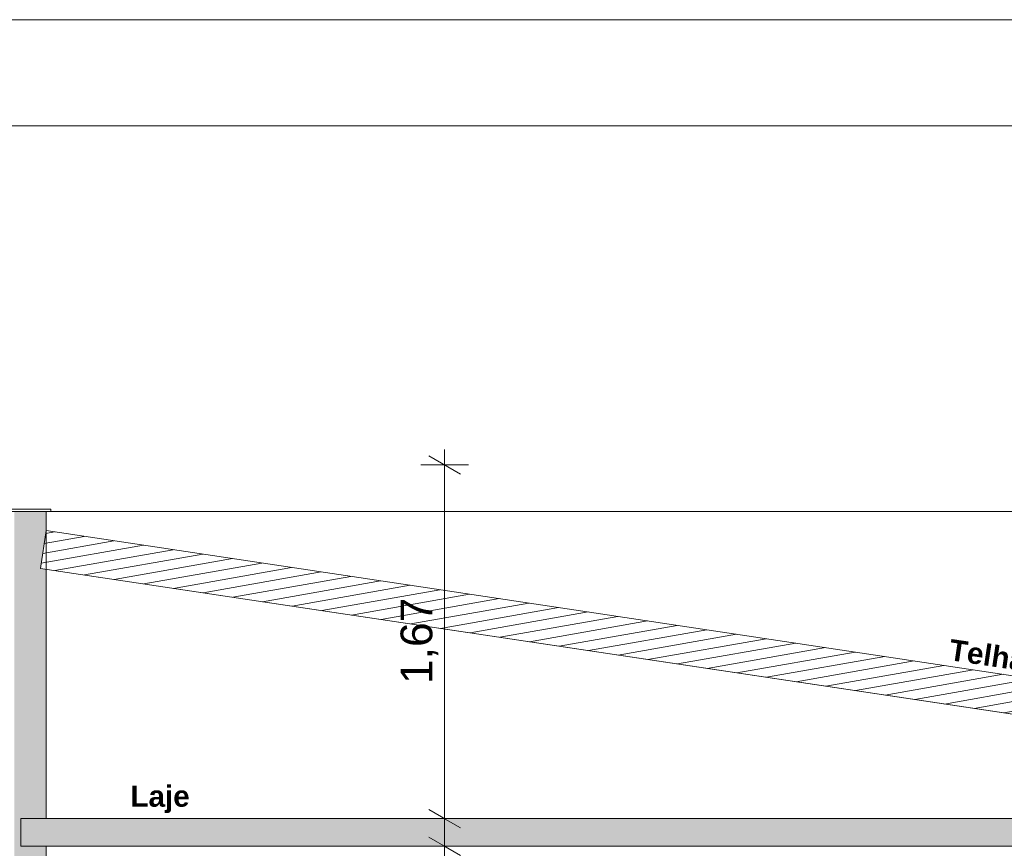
# Model space of a CAD drawing. Header units: millimetres. Extents: x 0 to 1357, y -1 to 841.
# Tile 42 of 43: x 983 to 1076, y 763 to 841. Entities that reach past the tile are written whole.
import ezdxf
from ezdxf.xclip import XClip

# ---------------------------------------------------------------- set-up
doc = ezdxf.new("R2010")
doc.units = ezdxf.units.MM
doc.header["$MEASUREMENT"] = 0
doc.header["$XCLIPFRAME"] = 0
doc.linetypes.add('Wipeout_Contour', pattern=[1000, 0, -1000])
for name, color, linetype in [('Anotação - Geral.2D', 7, 'Continuous'), ('Cobertura.ARQ', 7, 'Continuous'), ('Cotas - Geral.2D', 7, 'Continuous'), ('Desenho 2D - Geral.2D', 7, 'Continuous'), ('Laje.ARQ', 7, 'Continuous'), ('Parede.ARQ', 7, 'Continuous')]:
    doc.layers.add(name, color=color, linetype=linetype)
doc.styles.add('GENERATED_STYLE_1', font='txt')
doc.styles.add('GENERATED_STYLE_2', font='txt')

# ---------------------------------------------------------------- blocks, each defined once
blk = doc.blocks.new('Desenho_1_1', base_point=(-58.189, 697.963))
at = {"layer": 'Parede.ARQ', "linetype": 'Continuous', "lineweight": 0}
blk.add_hatch(color=36, dxfattribs=at).paths.add_polyline_path([(982.864, 794.563), (982.864, 739.963), (985.864, 739.963), (985.864, 762.963), (983.483, 762.963), (983.483, 765.563), (985.864, 765.563), (985.864, 794.563)])
at = {"layer": 'Cotas - Geral.2D', "color": 7, "linetype": 'Continuous', "lineweight": 0}
for p, q in [((1025.002, 798.097), (1022.002, 799.829)), ((1023.502, 798.963), (1023.502, 800.43)), ((1025.752, 798.963), (1021.252, 798.963))]:
    blk.add_line(p, q, dxfattribs=at)
at = {"layer": 'Desenho 2D - Geral.2D', "color": 7, "linetype": 'Continuous', "lineweight": 0}
for p, q in [((986.322, 794.796), (982.406, 794.796)), ((982.406, 794.563), (986.322, 794.563)), ((986.322, 794.563), (986.322, 794.796))]:
    blk.add_line(p, q, dxfattribs=at)
at = {"layer": 'Parede.ARQ', "color": 7, "linetype": 'Continuous', "lineweight": 0}
blk.add_line((985.864, 794.563), (982.864, 794.563), dxfattribs=at)
at = {"layer": 'Parede.ARQ', "color": 8, "linetype": 'Continuous', "lineweight": 0}
blk.add_line((985.864, 794.563), (1137.874, 794.563), dxfattribs=at)
at = {"color": 254, "linetype": 'Wipeout_Contour', "lineweight": 0, "ltscale": 5231.442938}
blk.add_wipeout([(983.483, 762.963), (1137.283, 762.963), (1137.283, 765.563), (983.483, 765.563)], dxfattribs=at).dxf.layer = 'Laje.ARQ'
at = {"layer": 'Laje.ARQ', "linetype": 'Continuous', "lineweight": 0}
h = blk.add_hatch(dxfattribs=at)
h.set_pattern_fill('Concreto_Celular_0001', color=83, style=0, pattern_type=2)
h.set_pattern_definition([(0, (-58.189, 697.9626), (0, 7.79423), [0.4875, -4.0125]), (0, (-55.939, 701.86), (0, 7.79423), [0.4875, -4.0125]), (60, (-58.189, 697.9626), (-6.75, 3.897114), [0.4875, -4.0125]), (60, (-53.689, 697.9626), (-6.75, 3.897114), [0.4875, -4.0125]), (120, (-57.701, 697.9626), (6.75, 3.897114), [0.4875, -4.0125]), (120, (-53.201, 697.9626), (6.75, 3.897114), [0.4875, -4.0125]), (0, (-58.1888, 698.7126), (0, 1.5), [0, -1.5, 0, -2.25]), (45, (-57.4388, 698.7126), (-1.0606602, 1.0606602), [0, -1.125, 0, -1.875])])
h.paths.add_polyline_path([(983.483, 762.963), (1137.283, 762.963), (1137.283, 765.563), (983.483, 765.563)])
at = {"layer": 'Cotas - Geral.2D', "color": 7, "linetype": 'Continuous', "lineweight": 0}
for p, q in [((1022.002, 763.829), (1025.002, 762.097)), ((1025.752, 762.963), (1021.252, 762.963)), ((1023.502, 697.663), (1023.502, 762.963))]:
    blk.add_line(p, q, dxfattribs=at)
at = {"layer": 'Laje.ARQ', "color": 7, "linetype": 'Continuous', "lineweight": 0}
for p, q in [((983.483, 765.563), (983.483, 762.963)), ((985.864, 762.963), (983.483, 762.963)), ((1134.874, 762.963), (985.864, 762.963))]:
    blk.add_line(p, q, dxfattribs=at)
at = {"layer": 'Parede.ARQ', "color": 7, "linetype": 'Continuous', "lineweight": 0, "flags": 128}
blk.add_lwpolyline([(985.864, 762.963), (985.864, 740.703), (985.864, 739.963)], dxfattribs=at)
at = {"color": 254, "linetype": 'Wipeout_Contour', "lineweight": 0, "ltscale": 5293.733415}
blk.add_wipeout([(985.33, 789.194), (1151.33, 764.294), (1151.864, 767.854), (985.864, 792.754)], dxfattribs=at).dxf.layer = 'Cobertura.ARQ'
at = {"layer": 'Cobertura.ARQ', "linetype": 'Continuous', "lineweight": 0}
h = blk.add_hatch(dxfattribs=at)
h.set_pattern_fill('Madeira_0001', color=252, style=0, pattern_type=2)
h.set_pattern_definition([(10, (-58.1888, 697.9626), (-0.15628336, 0.88632695), [])])
h.paths.add_polyline_path([(985.33, 789.194), (1151.33, 764.294), (1151.864, 767.854), (985.864, 792.754)])
at = {"layer": 'Cobertura.ARQ', "color": 7, "linetype": 'Continuous', "lineweight": 0}
for p, q in [((985.864, 792.754), (985.33, 789.194)), ((985.864, 792.754), (1151.864, 767.854)), ((985.33, 789.194), (1151.33, 764.294))]:
    blk.add_line(p, q, dxfattribs=at)
at = {"layer": 'Cobertura.ARQ', "color": 8, "linetype": 'Continuous', "lineweight": 0}
blk.add_line((1137.874, 769.953), (985.864, 792.754), dxfattribs=at)
at = {"layer": 'Cotas - Geral.2D', "color": 7, "linetype": 'Continuous', "lineweight": 0}
for p, q in [((1023.502, 765.563), (1023.502, 798.963)), ((1022.002, 766.429), (1025.002, 764.697)), ((1025.752, 765.563), (1021.252, 765.563)), ((1023.502, 762.963), (1023.502, 765.563))]:
    blk.add_line(p, q, dxfattribs=at)
at = {"layer": 'Laje.ARQ', "color": 7, "linetype": 'Continuous', "lineweight": 0}
for p, q in [((985.864, 765.563), (983.483, 765.563)), ((1134.874, 765.563), (985.864, 765.563))]:
    blk.add_line(p, q, dxfattribs=at)
at = {"layer": 'Parede.ARQ', "color": 7, "linetype": 'Continuous', "lineweight": 0}
blk.add_line((985.864, 794.563), (985.864, 765.563), dxfattribs=at)
at = {"layer": 'Anotação - Geral.2D', "color": 7, "linetype": 'Continuous', "lineweight": 0, "insert": (1090.031, 779.746), "char_height": 2, "attachment_point": 2, "rotation": 351.5344, "style": 'GENERATED_STYLE_2'}
blk.add_mtext('\\A1;{\\pqc;\\fArial|b1|i0|c0|p38;Telha de fibrocimento i=18%}', dxfattribs=at)
at = {"layer": 'Anotação - Geral.2D', "color": 7, "linetype": 'Continuous', "lineweight": 0, "insert": (996.629, 768.687), "char_height": 2, "attachment_point": 2, "style": 'GENERATED_STYLE_2'}
blk.add_mtext('\\A1;{\\pqc;\\fArial|b1|i0|c0|p38;Laje}', dxfattribs=at)
at = {"layer": 'Cotas - Geral.2D', "color": 7, "linetype": 'Continuous', "lineweight": 0, "insert": (1022.902, 778.272), "char_height": 3, "width": 7.98174, "attachment_point": 7, "rotation": 90, "style": 'GENERATED_STYLE_1'}
blk.add_mtext('\\A1;{\\pql;\\fArial|b0|i0|c0|p38;1,67}', dxfattribs=at)

msp = doc.modelspace()

# ---------------------------------------------------------------- linework, layer by layer
at = {"layer": 'Desenho 2D - Geral.2D', "color": 7, "linetype": 'Continuous', "lineweight": 0}
for p, q in [((1189, 841), (0, 841)), ((34.512, 830.888), (1179.001, 831))]:
    msp.add_line(p, q, dxfattribs=at)

# ---------------------------------------------------------------- block references
at = {"color": 7, "linetype": 'Continuous', "lineweight": 0}
ref = msp.add_blockref('Desenho_1_1', (-58.189, 697.963), dxfattribs=at)
XClip(ref).set_block_clipping_path([(601.4906686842, 683.1641061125), (1169.5563307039, 812.2334149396)])

doc.saveas('drawing.dxf')
